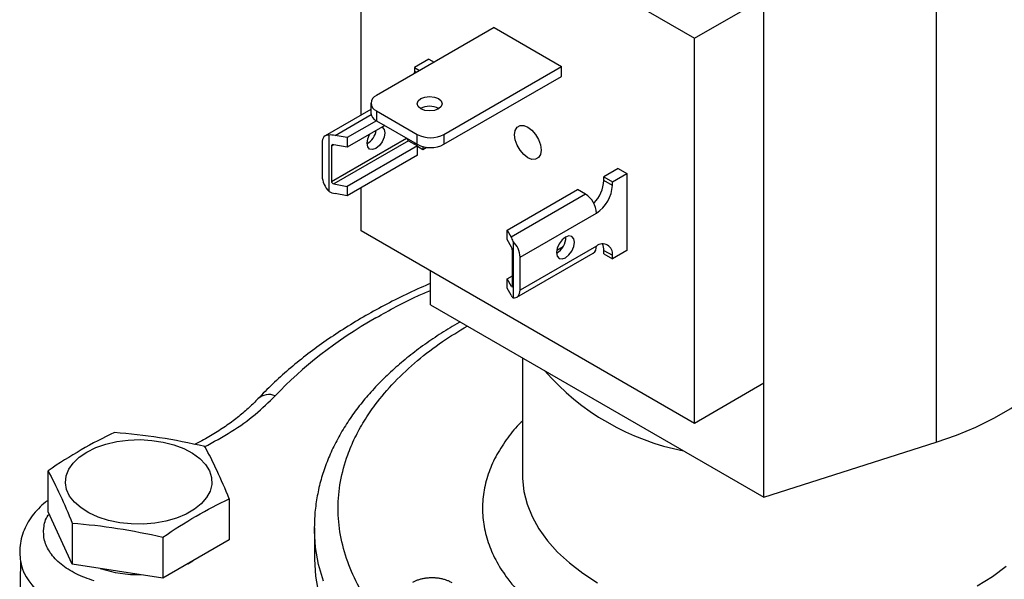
# Model space of a CAD drawing. Header units: inches. Extents: x 0.5 to 21.5, y 0.5 to 16.5.
# Tile 13 of 15: x 17.1 to 19.7, y 12.9 to 14.4. Entities that reach past the tile are written whole.
import ezdxf

# ---------------------------------------------------------------- set-up
doc = ezdxf.new("R2010")
doc.units = ezdxf.units.IN
doc.header["$LTSCALE"] = 2
doc.header["$MEASUREMENT"] = 0

msp = doc.modelspace()

# ---------------------------------------------------------------- linework, layer by layer
for p, q in [((17.9953, 14.8176), (18.8791, 14.3073)), ((17.9953, 14.1035), (17.9953, 14.8176)), ((19.5192, 14.5593), (19.5192, 13.2365)), ((18.8791, 14.3073), (19.063, 14.4134)), ((19.063, 13.3928), (19.063, 14.4134)), ((18.3478, 14.3356), (18.0359, 14.1556)), ((18.3478, 14.3356), (18.5267, 14.2324)), ((18.8791, 13.2866), (18.8791, 14.3073)), ((18.1749, 14.2517), (18.1367, 14.2297)), ((18.1749, 14.2517), (18.1886, 14.2438)), ((18.1367, 14.2203), (18.1363, 14.2136)), ((18.1367, 14.2297), (18.1504, 14.2217)), ((18.1367, 14.2297), (18.1367, 14.2203)), ((18.1367, 14.2203), (18.1423, 14.217)), ((18.2148, 14.0523), (18.5267, 14.2324)), ((18.5267, 14.2062), (18.5267, 14.2324)), ((18.2148, 14.0262), (18.5267, 14.2062)), ((18.0213, 14.1186), (17.9005, 14.0488)), ((18.0213, 14.1352), (18.0213, 14.1091)), ((18.1975, 14.1226), (18.1975, 14.1189)), ((17.9264, 14.0499), (18.0218, 14.105)), ((18.0359, 14.1148), (18.1441, 14.0523)), ((18.0359, 14.1148), (18.0359, 14.0887)), ((18.0359, 14.0887), (17.9584, 14.0439)), ((18.0579, 14.076), (17.9584, 14.0186)), ((18.0359, 14.0887), (18.1441, 14.0262)), ((17.9104, 13.9009), (17.9104, 14.0506)), ((17.9168, 13.9276), (18.1159, 14.0425)), ((17.9584, 14.0439), (17.9264, 14.0499)), ((17.9584, 14.0439), (17.9584, 14.0186)), ((18.1441, 14.0262), (18.1441, 14.0523)), ((18.2148, 14.0523), (18.2148, 14.0262)), ((17.892, 14.0301), (17.892, 13.9427)), ((17.9232, 14.0252), (17.9168, 14.0215)), ((17.9168, 14.0215), (17.9168, 13.9276)), ((18.1211, 14.0358), (17.9232, 13.9215)), ((17.9584, 14.0186), (17.9232, 14.0252)), ((18.1445, 14.0223), (17.9584, 13.9148)), ((18.1211, 14.0358), (18.1445, 14.0223)), ((18.1367, 14.0305), (18.1367, 14.0268)), ((18.1445, 13.997), (18.1445, 14.0223)), ((18.1445, 14.0211), (18.1593, 14.0125)), ((18.1593, 14.0202), (18.1593, 14.0125)), ((18.1593, 14.0125), (18.1695, 14.0183)), ((18.1445, 13.997), (17.9584, 13.8895)), ((18.6769, 13.9619), (18.6387, 13.9399)), ((18.6769, 13.9619), (18.6995, 13.9488)), ((18.6387, 13.9399), (18.6614, 13.9268)), ((18.6387, 13.9305), (18.6387, 13.9399)), ((18.6614, 13.9268), (18.6995, 13.9488)), ((18.6995, 13.9488), (18.6995, 13.7447)), ((17.9232, 13.9215), (17.9584, 13.9148)), ((17.9584, 13.9148), (17.9584, 13.8895)), ((17.9953, 13.7969), (17.9953, 13.9108)), ((18.6614, 13.9174), (18.6387, 13.9305)), ((18.6614, 13.9174), (18.6614, 13.9268)), ((17.9584, 13.8895), (17.9264, 13.8956)), ((18.3826, 13.7989), (18.5687, 13.9064)), ((18.5899, 13.8941), (18.3931, 13.7805)), ((18.5899, 13.8941), (18.5687, 13.9064)), ((18.4167, 13.7272), (18.6189, 13.8439)), ((18.8791, 13.2866), (17.9953, 13.7969)), ((18.3826, 13.7736), (18.3826, 13.7989)), ((18.3826, 13.7989), (18.3931, 13.7805)), ((18.3941, 13.7533), (18.3826, 13.7736)), ((18.3983, 13.7689), (18.3983, 13.6193)), ((18.6189, 13.7565), (18.4167, 13.6398)), ((18.5138, 13.7457), (18.5305, 13.7553)), ((18.3962, 13.6508), (18.3962, 13.7447)), ((18.4082, 13.621), (18.6104, 13.7378)), ((18.4167, 13.6398), (18.4167, 13.7272)), ((18.6387, 13.7451), (18.6614, 13.732)), ((18.6387, 13.7357), (18.6387, 13.7451)), ((18.6387, 13.7357), (18.6614, 13.7227)), ((18.6995, 13.7447), (18.6614, 13.7227)), ((18.6614, 13.7227), (18.6614, 13.732)), ((18.1791, 13.6009), (18.1791, 13.6908)), ((18.3826, 13.6699), (18.3962, 13.6778)), ((18.3826, 13.6446), (18.3826, 13.6699)), ((18.3941, 13.6496), (18.3826, 13.6699)), ((18.3941, 13.6496), (18.3962, 13.6508)), ((18.3931, 13.6262), (18.3826, 13.6446)), ((18.1791, 13.6009), (19.063, 13.0907)), ((18.4231, 13.4601), (18.4231, 13.1481)), ((19.063, 13.3928), (18.8791, 13.2866)), ((19.063, 13.0907), (19.063, 13.3928)), ((19.063, 13.0907), (19.5192, 13.2365)), ((17.1658, 13.0524), (17.1658, 13.1609)), ((17.646, 13.0866), (17.646, 12.9781)), ((17.2301, 12.9138), (17.1658, 13.0524)), ((17.2301, 13.0223), (17.2301, 12.9138)), ((17.8716, 13.0101), (17.8716, 13.0137)), ((17.8716, 13.0101), (17.8716, 12.9334)), ((17.4702, 12.9851), (17.4702, 12.8766)), ((17.646, 12.9781), (17.4702, 12.8766)), ((17.0933, 12.9213), (17.0909, 12.808)), ((17.5359, 12.9145), (17.5499, 12.9226)), ((17.4702, 12.8766), (17.2301, 12.9138))]:
    msp.add_line(p, q)
at = {"flags": 128}
for points in [[(18.1537, 14.1473), (18.1644, 14.1514), (18.177, 14.1528), (18.1896, 14.1514), (18.2003, 14.1473), (18.2075, 14.1411), (18.21, 14.1338), (18.2075, 14.1265), (18.2003, 14.1203), (18.1896, 14.1162), (18.177, 14.1147), (18.1644, 14.1162), (18.1537, 14.1203), (18.1465, 14.1265), (18.144, 14.1338), (18.1465, 14.1411), (18.1537, 14.1473)], [(18.051, 14.0721), (18.0516, 14.0717), (18.0568, 14.0658), (18.0586, 14.0564)], [(18.4724, 14.0109), (18.4707, 13.9993), (18.4657, 13.9909), (18.4579, 13.9864), (18.4481, 13.9863), (18.4372, 13.9906), (18.4263, 13.9988), (18.4165, 14.0103), (18.4087, 14.0238), (18.4037, 14.038), (18.402, 14.0515), (18.4037, 14.0631), (18.4087, 14.0715), (18.4165, 14.076), (18.4263, 14.0761), (18.4372, 14.0718), (18.4481, 14.0636), (18.4579, 14.0521), (18.4657, 14.0386), (18.4707, 14.0244), (18.4724, 14.0109)], [(17.9104, 14.0506), (17.9065, 14.0507), (17.9029, 14.0499), (17.8998, 14.0484), (17.8971, 14.046), (17.8949, 14.0429), (17.8933, 14.0392), (17.8923, 14.0349), (17.892, 14.0301)], [(18.0586, 14.0564), (18.0568, 14.0449), (18.0516, 14.0331), (18.044, 14.0227), (18.0349, 14.0154), (18.0258, 14.0122), (18.0181, 14.0137), (18.013, 14.0196), (18.0112, 14.029), (18.013, 14.0406), (18.0181, 14.0524), (18.0187, 14.0534)], [(18.5132, 13.7392), (18.515, 13.7298), (18.5202, 13.7239), (18.5279, 13.7224), (18.5369, 13.7255), (18.546, 13.7329), (18.5537, 13.7432), (18.5588, 13.7551), (18.5606, 13.7666), (18.5588, 13.776), (18.5537, 13.7819), (18.546, 13.7834), (18.5369, 13.7803), (18.5279, 13.7729), (18.5202, 13.7626), (18.515, 13.7507), (18.5132, 13.7392)], [(18.3983, 13.6193), (18.4022, 13.6192), (18.4058, 13.6199), (18.409, 13.6215), (18.4117, 13.6238), (18.4138, 13.6269), (18.4154, 13.6307), (18.4164, 13.635), (18.4167, 13.6398)], [(19.5192, 13.2365), (19.573, 13.2553), (19.6241, 13.2766), (19.6722, 13.3001), (19.7169, 13.3257), (19.758, 13.3532), (19.7952, 13.3826), (19.8283, 13.4135), (19.857, 13.4458), (19.8813, 13.4794), (19.901, 13.5139), (19.9158, 13.5493), (19.9258, 13.5852), (19.9309, 13.6214), (19.9316, 13.6405)], [(17.2687, 13.2108), (17.2925, 13.2225), (17.3192, 13.2318), (17.3482, 13.2385), (17.3786, 13.2425), (17.4098, 13.2436), (17.4409, 13.2417), (17.471, 13.2371), (17.4995, 13.2297), (17.5255, 13.2197), (17.5485, 13.2075), (17.5677, 13.1933), (17.5828, 13.1775), (17.5933, 13.1606), (17.5989, 13.1428), (17.5995, 13.1248), (17.5951, 13.107), (17.5859, 13.0898), (17.5719, 13.0736), (17.5537, 13.059), (17.5316, 13.0463), (17.5063, 13.0357), (17.4783, 13.0277), (17.4485, 13.0223), (17.4176, 13.0198), (17.3864, 13.0202), (17.3557, 13.0234), (17.3263, 13.0295), (17.2989, 13.0382), (17.2743, 13.0493), (17.2532, 13.0625), (17.236, 13.0776), (17.2231, 13.094), (17.2151, 13.1114), (17.2119, 13.1293), (17.2138, 13.1473), (17.2207, 13.1649), (17.2323, 13.1816), (17.2485, 13.197), (17.2687, 13.2108)], [(18.4231, 13.1481), (18.4232, 13.1404), (18.4268, 13.1064), (18.4352, 13.0728), (18.4485, 13.0396), (18.4664, 13.0073), (18.489, 12.9758), (18.516, 12.9456), (18.5473, 12.9168), (18.5826, 12.8896), (18.6217, 12.8642)], [(17.8957, 12.8685), (17.8829, 12.9127), (17.8749, 12.9574), (17.8717, 13.0022), (17.8716, 13.0101)], [(17.8716, 12.9334), (17.8716, 12.9268), (17.8748, 12.8816), (17.8828, 12.8365)], [(19.6281, 12.8564), (19.6684, 12.8812), (19.705, 12.9079)]]:
    msp.add_lwpolyline(points, dxfattribs=at)
for centre, radius, start, end in [((18.0437, 14.1352), 0.0218, 110.7834, 249.2166), ((18.177, 14.0792), 0.0479, 59.9222, 120.0778), ((18.0463, 14.1116), 0.0251, 185.6948, 245.6253), ((17.9861, 14.071), 0.0499, 300.2601, 350.7961), ((18.1263, 14.0437), 0.00942, 191.0274, 237.0094), ((18.1795, 14.1206), 0.0769, 242.6097, 297.3903), ((18.1795, 14.0945), 0.0769, 242.6097, 297.3903), ((17.9559, 13.9459), 0.064, 182.8696, 224.6515), ((18.5459, 13.9349), 0.0929, 315.3694, 357.3024), ((18.5692, 13.9216), 0.0922, 302.6055, 357.3945), ((18.556, 13.8411), 0.063, 2.6055, 57.3945), ((18.4895, 13.7803), 0.0485, 299.3511, 0.6543), ((18.3528, 13.724), 0.064, 2.8696, 44.6515), ((18.5988, 13.7543), 0.0202, 305.0133, 6.2988), ((18.6355, 13.7362), 0.0262, 350.786, 129.2033), ((18.6, 13.7464), 0.0388, 358.038, 23.9953), ((18.9762, 13.8582), 0.6566, 221.1256, 258.8798), ((17.7515, 13.3197), 0.0434, 67.7561, 132.9916), ((17.3136, 13.0082), 0.2423, 208.8525, 257.2172), ((17.4042, 13.1943), 0.3086, 251.0735, 271.3404)]:
    msp.add_arc(centre, radius, start, end)
for centre, major_axis, ratio, start_param, end_param in [((17.9264, 14.0164), (0.0419, -0.0174), 0.710668, 1.857688, 2.231977), ((17.9232, 14.0203), (0.00613, -0.00255), 0.710668, 1.857688, 3.428484), ((17.9232, 13.9264), (0.00613, -0.00255), 0.710668, 3.428484, 4.99928), ((17.9264, 13.929), (0.0419, -0.0174), 0.710668, 4.624991, 4.99928), ((18.3931, 13.747), (-0.0092, 0.0418), 0.260745, 5.205778, 5.580067), ((18.3941, 13.7484), (-0.00135, 0.00612), 0.260745, 4.009271, 5.580067), ((18.3941, 13.6545), (-0.00135, 0.00612), 0.260745, 2.438475, 4.009271), ((18.3931, 13.6596), (-0.0092, 0.0418), 0.260745, 2.438475, 2.812764)]:
    msp.add_ellipse(centre, major_axis=major_axis, ratio=ratio, start_param=start_param, end_param=end_param)
for points, knots in [([(18.1791, 13.6573), (18.1775, 13.6567), (18.1553, 13.6475), (18.1143, 13.6282), (18.0562, 13.5993), (18.0006, 13.5685), (17.9473, 13.5361), (17.8964, 13.5021), (17.8482, 13.4665), (17.8029, 13.4295), (17.7604, 13.3913), (17.7347, 13.3648), (17.722, 13.3516)], [0, 0, 0, 0, 0.00827, 0.117499, 0.227102, 0.33703, 0.447242, 0.557708, 0.668398, 0.779286, 0.890354, 1, 1, 1, 1]), ([(18.0349, 13.5665), (18.0705, 13.5866), (18.1162, 13.6125), (18.1678, 13.6342), (18.1791, 13.639)], [0, 0, 0, 0, 0.779897, 1, 1, 1, 1]), ([(18.2577, 13.5555), (18.2568, 13.5551), (18.2396, 13.5457), (18.208, 13.5258), (18.1634, 13.4959), (18.1216, 13.4643), (18.0824, 13.4312), (18.0462, 13.3967), (18.013, 13.3608), (17.9829, 13.3237), (17.9562, 13.2854), (17.9328, 13.2459), (17.913, 13.2054), (17.8968, 13.164), (17.8844, 13.1217), (17.8761, 13.0785), (17.8719, 13.0426), (17.8721, 13.021), (17.8721, 13.014)], [0, 0, 0, 0, 0.003461, 0.071252, 0.139242, 0.207403, 0.275711, 0.344145, 0.412689, 0.48133, 0.550062, 0.618892, 0.687846, 0.756979, 0.826381, 0.896185, 0.966559, 1, 1, 1, 1]), ([(19.978, 12.573), (19.9515, 12.5584), (19.8985, 12.5294), (19.809, 12.4907), (19.7121, 12.456), (19.6063, 12.426), (19.4944, 12.4018), (19.3764, 12.384), (19.2551, 12.373), (19.1316, 12.3693), (19.0081, 12.373), (18.9, 12.3828), (18.8078, 12.3958), (18.7309, 12.4099), (18.6448, 12.4294), (18.5511, 12.456), (18.4541, 12.4906), (18.365, 12.5296), (18.284, 12.5723), (18.2101, 12.619), (18.1426, 12.6705), (18.0826, 12.7265), (18.0306, 12.7875), (17.9887, 12.8521), (17.9578, 12.9202), (17.9388, 12.9903), (17.9325, 13.0616), (17.9388, 13.1329), (17.9557, 13.1953), (17.9783, 13.2485), (18.0027, 13.2929), (18.0365, 13.3426), (18.0825, 13.3967), (18.1427, 13.4526), (18.2071, 13.5024), (18.2543, 13.5312), (18.2765, 13.5447)], [0, 0, 0, 0, 0.029222, 0.058447, 0.089422, 0.120403, 0.15267, 0.184941, 0.217894, 0.250853, 0.283806, 0.316765, 0.338296, 0.359782, 0.381318, 0.412294, 0.443274, 0.472495, 0.501721, 0.530942, 0.560169, 0.591144, 0.622125, 0.654391, 0.686663, 0.719616, 0.752575, 0.785528, 0.818486, 0.840018, 0.861503, 0.88304, 0.914015, 0.944996, 0.974218, 1, 1, 1, 1]), ([(17.5799, 13.2243), (17.6043, 13.2375), (17.6534, 13.264), (17.7166, 13.3096), (17.7508, 13.3432), (17.7679, 13.3599)], [0, 0, 0, 0, 0.330931, 0.666974, 1, 1, 1, 1]), ([(17.7218, 13.3516), (17.7146, 13.3442), (17.6993, 13.3284), (17.6718, 13.3049), (17.6405, 13.2813), (17.6059, 13.2589), (17.577, 13.2419), (17.5588, 13.233), (17.554, 13.2306)], [0, 0, 0, 0, 0.16794, 0.359045, 0.549847, 0.740512, 0.931146, 1, 1, 1, 1]), ([(18.4231, 13.2931), (18.4217, 13.2918), (18.4063, 13.2777), (18.3829, 13.2479), (18.3538, 13.2041), (18.3329, 13.1578), (18.3199, 13.1101), (18.3156, 13.0616), (18.32, 13.0131), (18.3329, 12.9654), (18.3539, 12.9191), (18.3855, 12.8704), (18.4296, 12.8206), (18.4876, 12.7717), (18.5487, 12.7318), (18.6099, 12.6996), (18.6706, 12.6731), (18.7366, 12.6495), (18.8086, 12.6291), (18.8847, 12.6126), (18.965, 12.6005), (19.0475, 12.593), (19.1316, 12.5905), (19.2156, 12.593), (19.2982, 12.6005), (19.3785, 12.6126), (19.4628, 12.6309), (19.5489, 12.6564), (19.6341, 12.6896), (19.6833, 12.7161), (19.7075, 12.7291)], [0, 0, 0, 0, 0.003386, 0.037171, 0.072356, 0.107549, 0.143482, 0.179424, 0.215357, 0.2513, 0.286484, 0.321677, 0.366685, 0.410467, 0.452937, 0.4848, 0.516672, 0.550449, 0.584234, 0.619419, 0.654612, 0.690545, 0.726487, 0.76242, 0.798363, 0.833547, 0.868741, 0.913748, 0.957533, 1, 1, 1, 1]), ([(17.3416, 13.2623), (17.3123, 13.2484), (17.283, 13.2333), (17.2243, 13.1994), (17.195, 13.1807), (17.1658, 13.1609)], [0, 0, 0, 0, 0.5, 0.5, 1, 1, 1, 1]), ([(17.1658, 13.083), (17.1635, 13.0814), (17.1541, 13.0745), (17.1398, 13.0607), (17.1233, 13.0416), (17.1099, 13.0207), (17.0997, 12.9985), (17.093, 12.975), (17.0902, 12.9504), (17.0918, 12.9252), (17.0959, 12.9051), (17.1007, 12.894), (17.102, 12.8909)], [0, 0, 0, 0, 0.036129, 0.149652, 0.26323, 0.376383, 0.48905, 0.601772, 0.71569, 0.832457, 0.95399, 1, 1, 1, 1]), ([(17.4702, 12.9851), (17.4995, 13.005), (17.5287, 13.0237), (17.5874, 13.0576), (17.6167, 13.0727), (17.646, 13.0866)], [0, 0, 0, 0, 0.5, 0.5, 1, 1, 1, 1]), ([(17.2882, 12.869), (17.2716, 12.8749), (17.2382, 12.8869), (17.1985, 12.9128), (17.17, 12.9429), (17.1543, 12.9759), (17.1533, 13.0096), (17.1587, 13.0337), (17.168, 13.045), (17.1688, 13.046)], [0, 0, 0, 0, 0.161903, 0.328331, 0.49476, 0.656663, 0.818565, 0.984994, 1, 1, 1, 1]), ([(18.1322, 12.8657), (18.1334, 12.8664), (18.1357, 12.8677), (18.1394, 12.8694), (18.1433, 12.871), (18.1473, 12.8725), (18.1515, 12.8738), (18.1558, 12.8749), (18.1602, 12.8759), (18.1648, 12.8767), (18.1695, 12.8774), (18.1742, 12.8778), (18.1789, 12.8781), (18.1836, 12.8782), (18.1882, 12.8781), (18.1929, 12.8778), (18.1976, 12.8773), (18.2022, 12.8767), (18.2068, 12.8758), (18.2113, 12.8748), (18.2157, 12.8736), (18.22, 12.8723), (18.2241, 12.8707), (18.2281, 12.869), (18.2321, 12.8671), (18.2346, 12.8657), (18.2358, 12.865)], [0, 0, 0, 0, 0.042042, 0.08355, 0.124652, 0.165314, 0.206254, 0.247057, 0.288418, 0.330078, 0.371767, 0.412848, 0.453422, 0.493967, 0.534349, 0.574922, 0.615865, 0.657226, 0.698986, 0.740469, 0.78231, 0.824555, 0.867032, 0.910493, 0.954616, 1, 1, 1, 1])]:
    msp.add_open_spline(points, degree=3, knots=knots)
for points in [[(18.0349, 13.5665), (17.9291, 13.5054), (17.8391, 13.4359), (17.7679, 13.3599)], [(17.5816, 13.2252), (17.5416, 13.2344), (17.4616, 13.2504), (17.3816, 13.2591), (17.3416, 13.2623)], [(17.646, 13.0866), (17.6352, 13.1127), (17.6138, 13.1625), (17.5924, 13.2051), (17.5816, 13.2252)], [(17.1658, 13.1609), (17.1765, 13.1407), (17.198, 13.0982), (17.2194, 13.0484), (17.2301, 13.0223)], [(17.2301, 13.0223), (17.2702, 13.0191), (17.3502, 13.0103), (17.4302, 12.9943), (17.4702, 12.9851)]]:
    msp.add_open_spline(points, degree=3)

doc.saveas('drawing.dxf')
